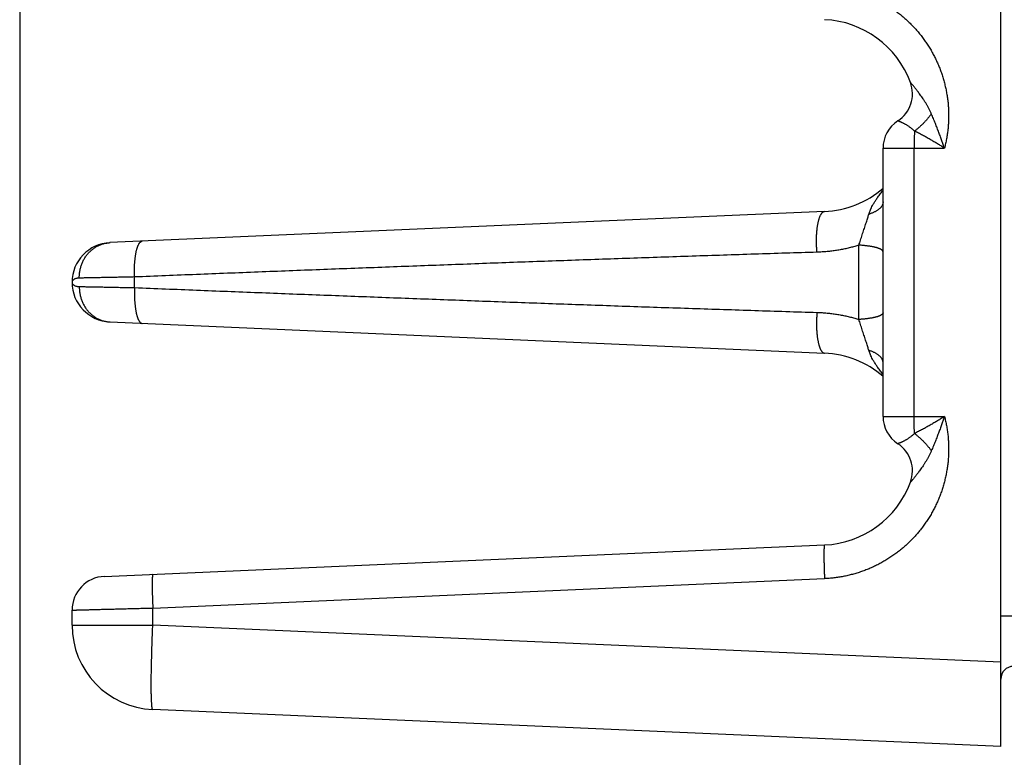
# Model space of a CAD drawing. Header units: inches. Extents: x 0 to 34, y 0 to 22.
# Tile 35 of 112: x 18.5 to 19.666, y 5.652 to 6.525. Entities that reach past the tile are written whole.
import ezdxf

# ---------------------------------------------------------------- set-up
doc = ezdxf.new("R2010")
doc.units = ezdxf.units.IN
doc.header["$LTSCALE"] = 1.87
doc.header["$MEASUREMENT"] = 0
doc.layers.get('0').update_dxf_attribs({"linetype": 'CONTINUOUS'})
doc.layers.add('DIMENSIONS', color=7, linetype='CONTINUOUS')
doc.styles.get("Standard").update_dxf_attribs({"font": 'txt', "width": 0.8})
doc.dimstyles.get("Standard").update_dxf_attribs({"dimtxt": 0.125, "dimasz": 0.18, "dimexe": 0.18, "dimexo": 0.0625, "dimgap": 0.09, "dimtad": 0, "dimtih": 1, "dimtoh": 1, "dimdec": 3, "dimzin": 4, "dimdsep": 46, "dimtxsty": 'STANDARD', "dimblk": '_FILLED', "dimblk1": '_FILLED', "dimblk2": '_FILLED', "dimcen": 0.09, "dimadec": 0, "dimazin": 0, "dimtol": 1, "dimtp": 0.01, "dimtm": 0.01, "dimtfac": 1, "dimtdec": 3, "dimtofl": 0, "dimtmove": 0, "dimatfit": 3, "dimldrblk": '_FILLED', "dimfxl": 1, "dimtolj": 1, "dimtzin": 4, "dimarcsym": 0})

# ---------------------------------------------------------------- blocks, each defined once
blk = doc.blocks.new('_FILLED')
at = {"color": 0, "linetype": 'BYBLOCK'}
blk.add_solid([(0, 0), (-1, 0.1736), (-1, -0.1736)], dxfattribs=at)
blk = doc.blocks.new('*D4')
at = {"layer": 'DIMENSIONS', "color": 2, "linetype": 'CONTINUOUS'}
for p, q in [((18.5001, 7.1858), (18.5001, 4.6033)), ((25.5704, 6.2458), (25.5704, 4.6033)), ((18.5001, 4.7283), (21.4509, 4.7283)), ((25.5704, 4.7283), (23.0009, 4.7283))]:
    blk.add_line(p, q, dxfattribs=at)
at = {"layer": 'DIMENSIONS', "color": 2, "linetype": 'CONTINUOUS', "xscale": 0.18, "yscale": 0.18, "zscale": 0.18, "rotation": 180}
blk.add_blockref('_FILLED', (18.5001, 4.7283), dxfattribs=at)
at = {"layer": 'DIMENSIONS', "color": 2, "linetype": 'CONTINUOUS', "xscale": 0.18, "yscale": 0.18, "zscale": 0.18}
blk.add_blockref('_FILLED', (25.5704, 4.7283), dxfattribs=at)
at = {"layer": 'DIMENSIONS', "color": 2, "linetype": 'CONTINUOUS', "width": 0.8}
for s, p in [('[', (22.1384, 4.6658)), (']', (22.8384, 4.6658)), ('7.070', (21.5134, 4.6658)), ('179.59', (22.2384, 4.6658))]:
    blk.add_text(s, height=0.125, dxfattribs=at).set_placement(p)

msp = doc.modelspace()

# ---------------------------------------------------------------- linework, layer by layer
at = {"color": 7, "linetype": 'CONTINUOUS'}
for p, q in [((19.6621, 5.6643), (19.6621, 9.2143)), ((19.5227, 6.0554), (19.5227, 6.3732)), ((19.5227, 6.3732), (19.5954, 6.3732)), ((19.5596, 6.0554), (19.5596, 6.3732)), ((19.4533, 6.2982), (18.607, 6.2613)), ((18.6362, 6.208), (18.6362, 6.2206)), ((18.5621, 6.2143), (18.5621, 6.2143)), ((18.607, 6.1673), (19.4533, 6.1304)), ((19.5227, 6.0554), (19.5954, 6.0554)), ((18.6003, 5.866), (19.4533, 5.9032)), ((18.6577, 5.8285), (19.4533, 5.8633)), ((18.5621, 5.8081), (18.5621, 5.826)), ((18.6577, 5.8081), (18.6577, 5.8285)), ((19.6621, 5.8194), (19.6769, 5.8194)), ((18.5621, 5.8081), (18.6577, 5.8081)), ((19.6621, 5.7642), (18.6577, 5.8081)), ((19.6621, 5.6643), (18.6577, 5.7082))]:
    msp.add_line(p, q, dxfattribs=at)
for centre, radius, start, end in [((19.4484, 6.4118), 0.1137, 20.1639, 87.5), ((19.5189, 6.4377), 0.0386, 303.3294, 20.1648), ((19.5613, 6.3732), 0.0386, 123.3294, 180), ((19.4484, 6.4118), 0.1137, 272.5, 310.8313), ((18.6091, 6.2143), 0.047, 92.5, 267.5), ((19.4484, 6.0168), 0.1137, 49.1687, 87.5), ((19.5613, 6.0554), 0.0386, 180, 236.6706), ((19.5189, 5.9909), 0.0386, 339.8339, 56.6706), ((19.4484, 6.0168), 0.1137, 272.5, 339.8357), ((18.6021, 5.826), 0.04, 92.501, 180), ((18.6621, 5.8081), 0.1, 180, 267.5), ((19.6771, 5.7444), 0.015, 90.5, 180)]:
    msp.add_arc(centre, radius, start, end, dxfattribs=at)
for points, knots in [([(19.4533, 6.5653), (19.4552, 6.5653), (19.4589, 6.565), (19.4645, 6.5645), (19.47, 6.5637), (19.4755, 6.5628), (19.481, 6.5616), (19.4864, 6.5603), (19.4918, 6.5588), (19.4971, 6.557), (19.5023, 6.5551), (19.5075, 6.553), (19.5126, 6.5507), (19.5176, 6.5482), (19.5225, 6.5455), (19.5273, 6.5426), (19.532, 6.5396), (19.5366, 6.5364), (19.5411, 6.5331), (19.5455, 6.5296), (19.5497, 6.5259), (19.5538, 6.5221), (19.5577, 6.5181), (19.5615, 6.514), (19.5651, 6.5098), (19.5686, 6.5054), (19.5719, 6.5009), (19.5751, 6.4963), (19.5781, 6.4916), (19.5809, 6.4867), (19.5835, 6.4818), (19.586, 6.4768), (19.5882, 6.4717), (19.5903, 6.4665), (19.5922, 6.4612), (19.5939, 6.4559), (19.5954, 6.4505), (19.5967, 6.4451), (19.5978, 6.4396), (19.5987, 6.4341), (19.5995, 6.4286), (19.6, 6.423), (19.6003, 6.4174), (19.6004, 6.4119), (19.6003, 6.4063), (19.6, 6.4007), (19.5995, 6.3951), (19.5988, 6.3896), (19.5978, 6.3841), (19.5967, 6.3786), (19.5959, 6.375), (19.5954, 6.3732)], [0, 0, 0, 0, 0.020344, 0.040724, 0.061131, 0.081557, 0.101991, 0.122427, 0.142855, 0.163278, 0.1837, 0.204126, 0.224554, 0.24498, 0.265401, 0.285818, 0.306235, 0.326657, 0.347082, 0.367506, 0.387925, 0.40834, 0.428753, 0.449167, 0.469582, 0.489997, 0.510411, 0.530824, 0.551235, 0.571646, 0.592055, 0.612465, 0.632875, 0.653284, 0.673692, 0.694098, 0.714502, 0.734906, 0.755313, 0.775723, 0.796131, 0.816533, 0.83693, 0.857326, 0.877732, 0.898148, 0.918566, 0.938972, 0.959354, 0.979701, 1, 1, 1, 1]), ([(19.5798, 6.4139), (19.5794, 6.4149), (19.5784, 6.417), (19.5769, 6.4201), (19.5753, 6.4232), (19.5736, 6.4261), (19.5719, 6.4289), (19.5702, 6.4316), (19.5685, 6.4341), (19.5668, 6.4364), (19.5653, 6.4385), (19.5639, 6.4403), (19.5626, 6.442), (19.5614, 6.4435), (19.5604, 6.4448), (19.5594, 6.4459), (19.5586, 6.4468), (19.5579, 6.4477), (19.5573, 6.4484), (19.5568, 6.4489), (19.5564, 6.4494), (19.5561, 6.4499), (19.5558, 6.4502), (19.5555, 6.4505), (19.5554, 6.4507), (19.5552, 6.4508), (19.5552, 6.4509), (19.5551, 6.451), (19.5551, 6.451)], [0, 0, 0, 0, 0.077103, 0.154489, 0.231427, 0.307166, 0.381005, 0.452176, 0.519757, 0.582841, 0.640846, 0.693542, 0.740805, 0.782746, 0.819586, 0.851688, 0.879508, 0.903435, 0.923836, 0.941108, 0.955626, 0.967719, 0.977624, 0.98553, 0.9916, 0.995951, 0.998717, 1, 1, 1, 1]), ([(19.5599, 6.3934), (19.5595, 6.3938), (19.5587, 6.3946), (19.5574, 6.3957), (19.5561, 6.3967), (19.5548, 6.3977), (19.5535, 6.3987), (19.5522, 6.3995), (19.551, 6.4003), (19.5497, 6.4011), (19.5486, 6.4017), (19.5474, 6.4023), (19.5464, 6.4029), (19.5454, 6.4033), (19.5445, 6.4037), (19.5436, 6.4041), (19.5429, 6.4044), (19.5423, 6.4047), (19.5417, 6.4049), (19.5412, 6.4051), (19.5408, 6.4052), (19.5405, 6.4053), (19.5403, 6.4054), (19.5402, 6.4054), (19.5401, 6.4054), (19.5401, 6.4055)], [0, 0, 0, 0, 0.071911, 0.143797, 0.215164, 0.285503, 0.354302, 0.421059, 0.485313, 0.546676, 0.60479, 0.659366, 0.710166, 0.757004, 0.799763, 0.838357, 0.872756, 0.902956, 0.92898, 0.950865, 0.968663, 0.982422, 0.9922, 0.998042, 1, 1, 1, 1]), ([(19.5798, 6.4139), (19.5795, 6.4134), (19.5788, 6.4124), (19.5777, 6.4109), (19.5765, 6.4094), (19.5753, 6.4079), (19.574, 6.4064), (19.5727, 6.405), (19.5714, 6.4036), (19.5701, 6.4022), (19.5687, 6.4008), (19.5672, 6.3995), (19.5658, 6.3982), (19.5643, 6.3969), (19.5629, 6.3957), (19.5614, 6.3945), (19.5604, 6.3938), (19.5599, 6.3934)], [0, 0, 0, 0, 0.063962, 0.128907, 0.194706, 0.261223, 0.32832, 0.395857, 0.463694, 0.531686, 0.59969, 0.667563, 0.735162, 0.802344, 0.868969, 0.9349, 1, 1, 1, 1]), ([(19.5954, 6.3732), (19.5949, 6.3746), (19.5939, 6.3776), (19.5923, 6.3821), (19.5906, 6.3869), (19.5887, 6.3919), (19.5867, 6.3972), (19.5846, 6.4026), (19.5823, 6.4082), (19.5807, 6.412), (19.5798, 6.4139)], [0, 0, 0, 0, 0.102797, 0.213257, 0.330711, 0.454515, 0.584021, 0.718555, 0.857442, 1, 1, 1, 1]), ([(19.5599, 6.3934), (19.5598, 6.3928), (19.5598, 6.3917), (19.5598, 6.39), (19.5597, 6.3882), (19.5597, 6.3864), (19.5597, 6.3846), (19.5597, 6.3828), (19.5596, 6.3809), (19.5596, 6.379), (19.5596, 6.3771), (19.5596, 6.3751), (19.5596, 6.3739), (19.5596, 6.3732)], [0, 0, 0, 0, 0.082775, 0.167841, 0.254984, 0.343989, 0.434632, 0.526687, 0.619924, 0.714109, 0.809008, 0.904385, 1, 1, 1, 1]), ([(19.5954, 6.3732), (19.5941, 6.3741), (19.5914, 6.3758), (19.5872, 6.3784), (19.5829, 6.3809), (19.5784, 6.3835), (19.5739, 6.3861), (19.5693, 6.3886), (19.5646, 6.391), (19.5614, 6.3926), (19.5599, 6.3934)], [0, 0, 0, 0, 0.116208, 0.23617, 0.359305, 0.484988, 0.61257, 0.741379, 0.870743, 1, 1, 1, 1]), ([(19.5058, 6.2949), (19.506, 6.2956), (19.5065, 6.297), (19.5073, 6.2992), (19.5083, 6.3015), (19.5096, 6.3041), (19.5112, 6.3069), (19.5131, 6.31), (19.5153, 6.3135), (19.518, 6.3174), (19.5205, 6.3208), (19.5222, 6.3229), (19.5227, 6.3236)], [0, 0, 0, 0, 0.062924, 0.131761, 0.208108, 0.293538, 0.389591, 0.497778, 0.620171, 0.760447, 0.921466, 1, 1, 1, 1]), ([(19.5227, 6.3096), (19.5227, 6.3093), (19.5227, 6.3087), (19.5225, 6.3078), (19.5223, 6.3069), (19.5219, 6.306), (19.5215, 6.3051), (19.5209, 6.3042), (19.5203, 6.3034), (19.5195, 6.3025), (19.5187, 6.3017), (19.5177, 6.3009), (19.5167, 6.3001), (19.5156, 6.2994), (19.5145, 6.2986), (19.5132, 6.2979), (19.5119, 6.2973), (19.5104, 6.2966), (19.509, 6.296), (19.5074, 6.2955), (19.5064, 6.2951), (19.5058, 6.2949)], [0, 0, 0, 0, 0.0383, 0.076971, 0.116371, 0.156829, 0.198641, 0.242059, 0.287295, 0.334517, 0.383854, 0.435397, 0.489207, 0.545312, 0.603716, 0.6644, 0.727322, 0.792424, 0.859633, 0.928859, 1, 1, 1, 1]), ([(19.4444, 6.2499), (19.4443, 6.2506), (19.4442, 6.252), (19.4441, 6.2541), (19.444, 6.2562), (19.4439, 6.2583), (19.4438, 6.2604), (19.4438, 6.2625), (19.4438, 6.2646), (19.4439, 6.2666), (19.4439, 6.2687), (19.444, 6.2707), (19.4442, 6.2726), (19.4443, 6.2745), (19.4445, 6.2764), (19.4447, 6.2782), (19.4449, 6.28), (19.4452, 6.2817), (19.4455, 6.2834), (19.4458, 6.2849), (19.4461, 6.2864), (19.4465, 6.2879), (19.4469, 6.2892), (19.4473, 6.2905), (19.4477, 6.2917), (19.4481, 6.2927), (19.4486, 6.2937), (19.4491, 6.2946), (19.4496, 6.2954), (19.4501, 6.2962), (19.4506, 6.2968), (19.4511, 6.2973), (19.4517, 6.2977), (19.4522, 6.298), (19.4528, 6.2982), (19.4532, 6.2982), (19.4533, 6.2982)], [0, 0, 0, 0, 0.040887, 0.081958, 0.123118, 0.164267, 0.20531, 0.246148, 0.286686, 0.326828, 0.366479, 0.405548, 0.443942, 0.481575, 0.518359, 0.554212, 0.589052, 0.622805, 0.655398, 0.686762, 0.716835, 0.74556, 0.772886, 0.798768, 0.823172, 0.846071, 0.867452, 0.887314, 0.905674, 0.922571, 0.938071, 0.952279, 0.965341, 0.977463, 0.988909, 1, 1, 1, 1]), ([(19.4941, 6.2583), (19.4944, 6.2593), (19.495, 6.2613), (19.496, 6.2643), (19.497, 6.2674), (19.498, 6.2705), (19.499, 6.2736), (19.5, 6.2767), (19.501, 6.2797), (19.5019, 6.2827), (19.5029, 6.2855), (19.5037, 6.2881), (19.5045, 6.2906), (19.5052, 6.2928), (19.5056, 6.2943), (19.5058, 6.2949)], [0, 0, 0, 0, 0.079438, 0.161827, 0.246229, 0.331736, 0.417427, 0.502365, 0.585577, 0.666135, 0.74321, 0.815962, 0.883527, 0.945111, 1, 1, 1, 1]), ([(18.6362, 6.2206), (18.6362, 6.2213), (18.6361, 6.2227), (18.6361, 6.2248), (18.636, 6.2269), (18.636, 6.229), (18.6361, 6.2311), (18.6361, 6.2331), (18.6362, 6.2352), (18.6363, 6.2371), (18.6365, 6.2391), (18.6367, 6.241), (18.6369, 6.2428), (18.6371, 6.2446), (18.6373, 6.2463), (18.6376, 6.248), (18.6379, 6.2495), (18.6382, 6.2511), (18.6386, 6.2525), (18.6389, 6.2539), (18.6393, 6.2551), (18.6397, 6.2563), (18.6401, 6.2574), (18.6406, 6.2584), (18.641, 6.2593), (18.6415, 6.2601), (18.642, 6.2609), (18.6425, 6.2615), (18.643, 6.262), (18.6435, 6.2624), (18.6441, 6.2627), (18.6446, 6.2629), (18.645, 6.2629), (18.6452, 6.2629)], [0, 0, 0, 0, 0.047017, 0.093928, 0.140619, 0.186978, 0.232895, 0.27826, 0.322966, 0.366906, 0.409978, 0.45208, 0.493117, 0.532995, 0.571623, 0.608918, 0.6448, 0.679195, 0.712034, 0.743258, 0.772814, 0.800658, 0.826758, 0.851095, 0.873665, 0.894484, 0.913593, 0.931065, 0.947014, 0.96161, 0.975087, 0.987756, 1, 1, 1, 1]), ([(18.5707, 6.2194), (18.5707, 6.2201), (18.5707, 6.2215), (18.5708, 6.2236), (18.571, 6.2257), (18.5714, 6.2278), (18.5718, 6.2299), (18.5723, 6.232), (18.5729, 6.234), (18.5736, 6.236), (18.5744, 6.2379), (18.5753, 6.2398), (18.5763, 6.2417), (18.5774, 6.2435), (18.5785, 6.2452), (18.5797, 6.2468), (18.5811, 6.2484), (18.5824, 6.2499), (18.5839, 6.2513), (18.5854, 6.2527), (18.587, 6.2539), (18.5886, 6.2551), (18.5903, 6.2562), (18.592, 6.2572), (18.5938, 6.258), (18.5956, 6.2588), (18.5974, 6.2595), (18.5993, 6.2601), (18.6012, 6.2605), (18.6031, 6.2609), (18.6051, 6.2611), (18.6064, 6.2612), (18.607, 6.2613)], [0, 0, 0, 0, 0.034841, 0.069656, 0.104431, 0.139152, 0.173804, 0.208375, 0.242852, 0.277224, 0.31148, 0.34561, 0.379607, 0.413464, 0.447174, 0.480735, 0.514143, 0.547398, 0.580499, 0.613451, 0.646255, 0.678918, 0.711447, 0.743851, 0.776139, 0.808323, 0.840414, 0.872428, 0.904378, 0.936279, 0.968148, 1, 1, 1, 1]), ([(19.4941, 6.2583), (19.4924, 6.2578), (19.4891, 6.2568), (19.4839, 6.2554), (19.4786, 6.2541), (19.4732, 6.253), (19.4677, 6.2521), (19.462, 6.2513), (19.4563, 6.2506), (19.4503, 6.2502), (19.4464, 6.25), (19.4444, 6.2499)], [0, 0, 0, 0, 0.103724, 0.209094, 0.3162, 0.425134, 0.53599, 0.648845, 0.763758, 0.880788, 1, 1, 1, 1]), ([(19.5227, 6.2503), (19.5227, 6.2505), (19.5227, 6.2508), (19.5225, 6.2512), (19.5223, 6.2516), (19.5219, 6.252), (19.5215, 6.2524), (19.5209, 6.2528), (19.5203, 6.2532), (19.5196, 6.2536), (19.5188, 6.254), (19.5179, 6.2543), (19.5169, 6.2547), (19.5159, 6.255), (19.5147, 6.2554), (19.5135, 6.2557), (19.5122, 6.256), (19.5108, 6.2563), (19.5094, 6.2566), (19.5079, 6.2568), (19.5063, 6.2571), (19.5047, 6.2573), (19.5031, 6.2575), (19.5014, 6.2577), (19.4996, 6.2579), (19.4978, 6.2581), (19.496, 6.2582), (19.4947, 6.2583), (19.4941, 6.2583)], [0, 0, 0, 0, 0.013635, 0.027958, 0.04356, 0.06089, 0.080263, 0.101887, 0.125892, 0.152353, 0.181303, 0.212746, 0.246662, 0.283014, 0.321747, 0.362795, 0.406082, 0.45152, 0.499014, 0.548461, 0.599751, 0.652769, 0.707393, 0.763495, 0.820943, 0.8796, 0.939325, 1, 1, 1, 1]), ([(19.4941, 6.1703), (19.4941, 6.1725), (19.4941, 6.177), (19.4941, 6.1837), (19.4941, 6.1905), (19.4941, 6.1973), (19.4941, 6.2041), (19.4941, 6.2109), (19.4941, 6.2177), (19.4941, 6.2245), (19.4941, 6.2313), (19.4941, 6.2381), (19.4941, 6.2449), (19.4941, 6.2516), (19.4941, 6.2561), (19.4941, 6.2583)], [0, 0, 0, 0, 0.075991, 0.152448, 0.22929, 0.306433, 0.383793, 0.461284, 0.538822, 0.616315, 0.693675, 0.770812, 0.847639, 0.924071, 1, 1, 1, 1]), ([(19.4444, 6.2499), (19.4198, 6.2492), (19.3705, 6.2476), (19.2966, 6.2452), (19.2228, 6.2427), (19.1492, 6.2401), (19.0758, 6.2375), (19.0024, 6.2347), (18.929, 6.232), (18.8557, 6.2292), (18.7826, 6.2264), (18.7094, 6.2235), (18.6606, 6.2216), (18.6362, 6.2206)], [0, 0, 0, 0, 0.091205, 0.182765, 0.274278, 0.36535, 0.456002, 0.54681, 0.637792, 0.72846, 0.818829, 0.909231, 1, 1, 1, 1]), ([(18.5707, 6.2194), (18.5703, 6.2193), (18.5694, 6.2193), (18.5682, 6.2191), (18.567, 6.2189), (18.566, 6.2185), (18.565, 6.2181), (18.5641, 6.2176), (18.5634, 6.217), (18.5628, 6.2164), (18.5624, 6.2157), (18.5621, 6.215), (18.5621, 6.2145), (18.5621, 6.2143)], [0, 0, 0, 0, 0.116059, 0.229788, 0.339554, 0.444107, 0.54239, 0.633628, 0.717694, 0.795103, 0.866773, 0.93429, 1, 1, 1, 1]), ([(18.6362, 6.2206), (18.6349, 6.2206), (18.6323, 6.2205), (18.6285, 6.2204), (18.6247, 6.2204), (18.621, 6.2203), (18.6173, 6.2202), (18.6137, 6.2201), (18.6102, 6.2201), (18.6068, 6.22), (18.6035, 6.2199), (18.6002, 6.2199), (18.5971, 6.2198), (18.5941, 6.2198), (18.5912, 6.2197), (18.5884, 6.2197), (18.5857, 6.2196), (18.5832, 6.2196), (18.5807, 6.2195), (18.5785, 6.2195), (18.5763, 6.2194), (18.5743, 6.2194), (18.5724, 6.2194), (18.5713, 6.2194), (18.5707, 6.2194)], [0, 0, 0, 0, 0.059453, 0.118141, 0.175971, 0.232851, 0.288691, 0.343407, 0.396914, 0.449123, 0.499947, 0.549304, 0.597115, 0.643299, 0.687771, 0.730447, 0.771255, 0.81014, 0.84705, 0.881929, 0.914717, 0.945359, 0.973802, 1, 1, 1, 1]), ([(18.5621, 6.2143), (18.5621, 6.2141), (18.5621, 6.2136), (18.5624, 6.2129), (18.5628, 6.2122), (18.5634, 6.2116), (18.5641, 6.211), (18.565, 6.2105), (18.566, 6.2101), (18.567, 6.2097), (18.5682, 6.2095), (18.5694, 6.2093), (18.5703, 6.2092), (18.5707, 6.2092)], [0, 0, 0, 0, 0.065393, 0.132887, 0.204567, 0.282031, 0.366153, 0.45747, 0.555829, 0.660472, 0.7703, 0.884032, 1, 1, 1, 1]), ([(18.5707, 6.2092), (18.5707, 6.2085), (18.5707, 6.2071), (18.5708, 6.205), (18.571, 6.2029), (18.5714, 6.2007), (18.5718, 6.1987), (18.5723, 6.1966), (18.5729, 6.1946), (18.5736, 6.1926), (18.5744, 6.1907), (18.5753, 6.1888), (18.5763, 6.1869), (18.5774, 6.1851), (18.5785, 6.1834), (18.5797, 6.1818), (18.5811, 6.1802), (18.5824, 6.1787), (18.5839, 6.1773), (18.5854, 6.1759), (18.587, 6.1747), (18.5886, 6.1735), (18.5903, 6.1724), (18.592, 6.1714), (18.5938, 6.1706), (18.5956, 6.1698), (18.5974, 6.1691), (18.5993, 6.1685), (18.6012, 6.1681), (18.6031, 6.1677), (18.6051, 6.1675), (18.6064, 6.1674), (18.607, 6.1673)], [0, 0, 0, 0, 0.034841, 0.069656, 0.104432, 0.139153, 0.173805, 0.208377, 0.242854, 0.277226, 0.311482, 0.345613, 0.37961, 0.413466, 0.447177, 0.480738, 0.514146, 0.5474, 0.580502, 0.613453, 0.646258, 0.678921, 0.71145, 0.743853, 0.776141, 0.808324, 0.840416, 0.872429, 0.904379, 0.93628, 0.968148, 1, 1, 1, 1]), ([(18.5707, 6.2092), (18.5713, 6.2092), (18.5724, 6.2092), (18.5743, 6.2092), (18.5763, 6.2092), (18.5785, 6.2091), (18.5807, 6.2091), (18.5832, 6.209), (18.5857, 6.209), (18.5884, 6.2089), (18.5912, 6.2089), (18.5941, 6.2088), (18.5971, 6.2088), (18.6002, 6.2087), (18.6035, 6.2087), (18.6068, 6.2086), (18.6102, 6.2085), (18.6137, 6.2085), (18.6173, 6.2084), (18.621, 6.2083), (18.6247, 6.2082), (18.6285, 6.2082), (18.6323, 6.2081), (18.6349, 6.208), (18.6362, 6.208)], [0, 0, 0, 0, 0.026198, 0.054641, 0.085283, 0.118071, 0.15295, 0.18986, 0.228745, 0.269553, 0.312229, 0.356701, 0.402885, 0.450696, 0.500053, 0.550877, 0.603086, 0.656593, 0.711309, 0.767149, 0.824029, 0.881859, 0.940547, 1, 1, 1, 1]), ([(18.6362, 6.208), (18.6362, 6.2073), (18.6361, 6.2059), (18.6361, 6.2038), (18.636, 6.2017), (18.636, 6.1996), (18.6361, 6.1975), (18.6361, 6.1955), (18.6362, 6.1934), (18.6363, 6.1915), (18.6365, 6.1895), (18.6367, 6.1876), (18.6369, 6.1858), (18.6371, 6.184), (18.6373, 6.1823), (18.6376, 6.1806), (18.6379, 6.1791), (18.6382, 6.1775), (18.6386, 6.1761), (18.6389, 6.1747), (18.6393, 6.1735), (18.6397, 6.1723), (18.6401, 6.1712), (18.6406, 6.1702), (18.641, 6.1693), (18.6415, 6.1685), (18.642, 6.1677), (18.6425, 6.1671), (18.643, 6.1666), (18.6435, 6.1662), (18.6441, 6.1659), (18.6446, 6.1657), (18.645, 6.1657), (18.6452, 6.1657)], [0, 0, 0, 0, 0.047018, 0.09393, 0.140621, 0.186982, 0.232899, 0.278265, 0.322971, 0.366912, 0.409984, 0.452087, 0.493124, 0.533002, 0.571631, 0.608926, 0.644808, 0.679202, 0.712041, 0.743265, 0.77282, 0.800663, 0.826763, 0.851099, 0.873669, 0.894487, 0.913596, 0.931067, 0.947015, 0.96161, 0.975087, 0.987756, 1, 1, 1, 1]), ([(18.6362, 6.208), (18.6607, 6.207), (18.7095, 6.2051), (18.7826, 6.2022), (18.8558, 6.1994), (18.9291, 6.1966), (19.0025, 6.1939), (19.0759, 6.1911), (19.1494, 6.1885), (19.223, 6.1859), (19.2968, 6.1834), (19.3706, 6.181), (19.4198, 6.1794), (19.4444, 6.1787)], [0, 0, 0, 0, 0.090795, 0.18121, 0.271595, 0.362294, 0.453333, 0.54422, 0.634936, 0.725988, 0.817403, 0.908853, 1, 1, 1, 1]), ([(19.4444, 6.1787), (19.4443, 6.178), (19.4442, 6.1766), (19.4441, 6.1745), (19.444, 6.1724), (19.4439, 6.1703), (19.4438, 6.1682), (19.4438, 6.1661), (19.4438, 6.164), (19.4439, 6.162), (19.4439, 6.1599), (19.444, 6.1579), (19.4442, 6.156), (19.4443, 6.1541), (19.4445, 6.1522), (19.4447, 6.1504), (19.4449, 6.1486), (19.4452, 6.1469), (19.4455, 6.1452), (19.4458, 6.1437), (19.4461, 6.1422), (19.4465, 6.1407), (19.4469, 6.1394), (19.4473, 6.1381), (19.4477, 6.1369), (19.4481, 6.1359), (19.4486, 6.1349), (19.4491, 6.134), (19.4496, 6.1332), (19.4501, 6.1324), (19.4506, 6.1318), (19.4511, 6.1313), (19.4517, 6.1309), (19.4522, 6.1306), (19.4528, 6.1304), (19.4532, 6.1304), (19.4533, 6.1304)], [0, 0, 0, 0, 0.040886, 0.081956, 0.123114, 0.164263, 0.205305, 0.246142, 0.286679, 0.32682, 0.366471, 0.405539, 0.443933, 0.481566, 0.518349, 0.554202, 0.589043, 0.622795, 0.655388, 0.686753, 0.716826, 0.745551, 0.772877, 0.79876, 0.823165, 0.846065, 0.867447, 0.887309, 0.90567, 0.922567, 0.938069, 0.952277, 0.96534, 0.977463, 0.988909, 1, 1, 1, 1]), ([(19.4444, 6.1787), (19.4464, 6.1786), (19.4503, 6.1784), (19.4563, 6.178), (19.462, 6.1773), (19.4677, 6.1765), (19.4732, 6.1756), (19.4786, 6.1745), (19.4839, 6.1732), (19.4891, 6.1718), (19.4924, 6.1708), (19.4941, 6.1703)], [0, 0, 0, 0, 0.119196, 0.236248, 0.351207, 0.464123, 0.575047, 0.68404, 0.79116, 0.896463, 1, 1, 1, 1]), ([(19.5227, 6.1783), (19.5227, 6.1781), (19.5227, 6.1778), (19.5225, 6.1774), (19.5223, 6.177), (19.5219, 6.1766), (19.5215, 6.1762), (19.5209, 6.1758), (19.5203, 6.1754), (19.5196, 6.175), (19.5188, 6.1746), (19.5179, 6.1743), (19.5169, 6.1739), (19.5159, 6.1736), (19.5147, 6.1732), (19.5135, 6.1729), (19.5122, 6.1726), (19.5108, 6.1723), (19.5094, 6.172), (19.5079, 6.1718), (19.5063, 6.1715), (19.5047, 6.1713), (19.5031, 6.1711), (19.5014, 6.1709), (19.4996, 6.1707), (19.4978, 6.1705), (19.496, 6.1704), (19.4947, 6.1703), (19.4941, 6.1703)], [0, 0, 0, 0, 0.013633, 0.027954, 0.043554, 0.060882, 0.080253, 0.101875, 0.125879, 0.152339, 0.181289, 0.212732, 0.246648, 0.282999, 0.321733, 0.362782, 0.406069, 0.451509, 0.499004, 0.548453, 0.599745, 0.652765, 0.70739, 0.763493, 0.820943, 0.879603, 0.939334, 1, 1, 1, 1]), ([(19.5058, 6.1337), (19.5056, 6.1343), (19.5052, 6.1358), (19.5045, 6.138), (19.5037, 6.1405), (19.5029, 6.1431), (19.5019, 6.1459), (19.501, 6.1489), (19.5, 6.1519), (19.499, 6.155), (19.498, 6.1581), (19.497, 6.1612), (19.496, 6.1643), (19.495, 6.1673), (19.4944, 6.1693), (19.4941, 6.1703)], [0, 0, 0, 0, 0.055154, 0.116819, 0.184328, 0.256943, 0.333856, 0.414286, 0.49745, 0.582425, 0.668197, 0.753793, 0.838252, 0.920627, 1, 1, 1, 1]), ([(19.5227, 6.119), (19.5227, 6.1193), (19.5227, 6.1199), (19.5225, 6.1208), (19.5223, 6.1217), (19.5219, 6.1226), (19.5215, 6.1235), (19.5209, 6.1244), (19.5203, 6.1252), (19.5195, 6.1261), (19.5187, 6.1269), (19.5177, 6.1277), (19.5167, 6.1285), (19.5156, 6.1292), (19.5145, 6.13), (19.5132, 6.1307), (19.5119, 6.1313), (19.5104, 6.132), (19.509, 6.1326), (19.5074, 6.1331), (19.5064, 6.1335), (19.5058, 6.1337)], [0, 0, 0, 0, 0.038301, 0.076974, 0.116374, 0.156834, 0.198646, 0.242065, 0.287301, 0.334523, 0.38386, 0.435404, 0.489213, 0.545318, 0.603721, 0.664404, 0.727325, 0.792427, 0.859634, 0.928859, 1, 1, 1, 1]), ([(19.5227, 6.105), (19.5222, 6.1057), (19.5205, 6.1078), (19.518, 6.1112), (19.5153, 6.1151), (19.5131, 6.1186), (19.5112, 6.1217), (19.5096, 6.1245), (19.5083, 6.1271), (19.5073, 6.1294), (19.5065, 6.1316), (19.506, 6.133), (19.5058, 6.1337)], [0, 0, 0, 0, 0.076387, 0.238777, 0.379714, 0.502379, 0.61087, 0.707257, 0.792923, 0.869285, 0.937815, 1, 1, 1, 1]), ([(19.5954, 6.0554), (19.5959, 6.0536), (19.5967, 6.05), (19.5978, 6.0445), (19.5988, 6.039), (19.5995, 6.0335), (19.6, 6.0279), (19.6003, 6.0223), (19.6004, 6.0168), (19.6003, 6.0112), (19.6, 6.0056), (19.5995, 6), (19.5987, 5.9945), (19.5978, 5.989), (19.5967, 5.9835), (19.5954, 5.9781), (19.5939, 5.9727), (19.5922, 5.9674), (19.5903, 5.9621), (19.5882, 5.9569), (19.586, 5.9518), (19.5835, 5.9468), (19.5809, 5.9419), (19.5781, 5.937), (19.5751, 5.9323), (19.5719, 5.9277), (19.5686, 5.9232), (19.5651, 5.9188), (19.5615, 5.9146), (19.5577, 5.9105), (19.5538, 5.9065), (19.5497, 5.9027), (19.5455, 5.899), (19.5411, 5.8955), (19.5366, 5.8922), (19.532, 5.889), (19.5273, 5.886), (19.5225, 5.8831), (19.5176, 5.8804), (19.5126, 5.8779), (19.5075, 5.8756), (19.5024, 5.8735), (19.4971, 5.8716), (19.4918, 5.8699), (19.4864, 5.8683), (19.481, 5.867), (19.4755, 5.8658), (19.47, 5.8649), (19.4645, 5.8641), (19.4589, 5.8636), (19.4552, 5.8633), (19.4533, 5.8633)], [0, 0, 0, 0, 0.02028, 0.040615, 0.060992, 0.081397, 0.101816, 0.122234, 0.142639, 0.163036, 0.183432, 0.203835, 0.224246, 0.244658, 0.265066, 0.285471, 0.305875, 0.326282, 0.34669, 0.367101, 0.387514, 0.407926, 0.428338, 0.448748, 0.469156, 0.489567, 0.509984, 0.530405, 0.550825, 0.571241, 0.591652, 0.612063, 0.632482, 0.652908, 0.673337, 0.693761, 0.714178, 0.734592, 0.755007, 0.775426, 0.795847, 0.816269, 0.836691, 0.857116, 0.877549, 0.897989, 0.918428, 0.938858, 0.959269, 0.979653, 1, 1, 1, 1]), ([(19.5599, 6.0352), (19.5598, 6.0358), (19.5598, 6.0369), (19.5598, 6.0386), (19.5597, 6.0404), (19.5597, 6.0422), (19.5597, 6.044), (19.5597, 6.0458), (19.5596, 6.0477), (19.5596, 6.0496), (19.5596, 6.0515), (19.5596, 6.0535), (19.5596, 6.0547), (19.5596, 6.0554)], [0, 0, 0, 0, 0.082775, 0.167841, 0.254984, 0.343989, 0.434632, 0.526687, 0.619924, 0.714109, 0.809008, 0.904385, 1, 1, 1, 1]), ([(19.5954, 6.0554), (19.5941, 6.0545), (19.5914, 6.0528), (19.5872, 6.0502), (19.5829, 6.0477), (19.5784, 6.0451), (19.5739, 6.0425), (19.5693, 6.04), (19.5646, 6.0376), (19.5614, 6.036), (19.5599, 6.0352)], [0, 0, 0, 0, 0.116177, 0.236138, 0.359284, 0.484982, 0.612581, 0.741402, 0.870766, 1, 1, 1, 1]), ([(19.5954, 6.0554), (19.5949, 6.054), (19.5939, 6.051), (19.5923, 6.0465), (19.5906, 6.0417), (19.5887, 6.0367), (19.5867, 6.0314), (19.5846, 6.026), (19.5823, 6.0204), (19.5807, 6.0166), (19.5798, 6.0147)], [0, 0, 0, 0, 0.102748, 0.213134, 0.330513, 0.454256, 0.583736, 0.718297, 0.857274, 1, 1, 1, 1]), ([(19.5599, 6.0352), (19.5595, 6.0348), (19.5587, 6.034), (19.5574, 6.0329), (19.5561, 6.0319), (19.5548, 6.0309), (19.5535, 6.0299), (19.5522, 6.0291), (19.551, 6.0283), (19.5497, 6.0275), (19.5486, 6.0269), (19.5474, 6.0263), (19.5464, 6.0257), (19.5454, 6.0253), (19.5445, 6.0249), (19.5436, 6.0245), (19.5429, 6.0242), (19.5423, 6.0239), (19.5417, 6.0237), (19.5412, 6.0235), (19.5408, 6.0234), (19.5405, 6.0233), (19.5403, 6.0232), (19.5402, 6.0232), (19.5401, 6.0231), (19.5401, 6.0231)], [0, 0, 0, 0, 0.072007, 0.143952, 0.21534, 0.285673, 0.354448, 0.421168, 0.485385, 0.546715, 0.604805, 0.659358, 0.710145, 0.756976, 0.799726, 0.838325, 0.872729, 0.902932, 0.928954, 0.95084, 0.968644, 0.982418, 0.992202, 0.998044, 1, 1, 1, 1]), ([(19.5599, 6.0352), (19.5604, 6.0348), (19.5614, 6.0341), (19.5629, 6.0329), (19.5643, 6.0317), (19.5658, 6.0304), (19.5672, 6.0291), (19.5687, 6.0278), (19.5701, 6.0264), (19.5714, 6.025), (19.5727, 6.0236), (19.574, 6.0222), (19.5753, 6.0207), (19.5765, 6.0192), (19.5777, 6.0177), (19.5788, 6.0162), (19.5795, 6.0152), (19.5798, 6.0147)], [0, 0, 0, 0, 0.0651, 0.131031, 0.197656, 0.264838, 0.332436, 0.400309, 0.468314, 0.536306, 0.604142, 0.67168, 0.738777, 0.805294, 0.871092, 0.936038, 1, 1, 1, 1]), ([(19.5798, 6.0147), (19.5794, 6.0137), (19.5784, 6.0115), (19.5769, 6.0084), (19.5752, 6.0054), (19.5736, 6.0025), (19.5718, 5.9997), (19.5701, 5.997), (19.5684, 5.9945), (19.5668, 5.9922), (19.5653, 5.9901), (19.5639, 5.9882), (19.5626, 5.9866), (19.5614, 5.9851), (19.5604, 5.9838), (19.5594, 5.9827), (19.5586, 5.9817), (19.5579, 5.9809), (19.5573, 5.9802), (19.5568, 5.9796), (19.5564, 5.9791), (19.5561, 5.9787), (19.5558, 5.9784), (19.5555, 5.9781), (19.5554, 5.9779), (19.5552, 5.9778), (19.5552, 5.9777), (19.5551, 5.9776), (19.5551, 5.9776)], [0, 0, 0, 0, 0.077623, 0.155318, 0.232402, 0.308172, 0.38192, 0.452944, 0.520357, 0.583338, 0.64132, 0.693989, 0.741217, 0.783123, 0.819959, 0.852083, 0.879865, 0.903695, 0.924013, 0.941232, 0.95573, 0.967818, 0.977718, 0.985615, 0.991649, 0.995972, 0.998736, 1, 1, 1, 1]), ([(19.4533, 5.9032), (19.4533, 5.9032), (19.4532, 5.9031), (19.4532, 5.903), (19.4531, 5.9027), (19.453, 5.9023), (19.453, 5.9019), (19.4529, 5.9013), (19.4528, 5.9007), (19.4528, 5.8999), (19.4528, 5.8991), (19.4527, 5.8981), (19.4527, 5.8971), (19.4527, 5.896), (19.4526, 5.8948), (19.4526, 5.8935), (19.4526, 5.8922), (19.4526, 5.8907), (19.4526, 5.8892), (19.4526, 5.8877), (19.4527, 5.886), (19.4527, 5.8843), (19.4527, 5.8826), (19.4528, 5.8808), (19.4528, 5.879), (19.4528, 5.8771), (19.4529, 5.8752), (19.453, 5.8732), (19.453, 5.8713), (19.4531, 5.8693), (19.4532, 5.8673), (19.4533, 5.8653), (19.4533, 5.8639), (19.4533, 5.8633)], [0, 0, 0, 0, 0.002545, 0.00696, 0.013698, 0.022858, 0.034463, 0.048503, 0.064954, 0.083781, 0.104941, 0.128384, 0.154051, 0.181878, 0.211797, 0.243731, 0.2776, 0.313318, 0.350794, 0.389932, 0.430634, 0.472795, 0.516307, 0.56106, 0.60694, 0.653829, 0.701607, 0.750153, 0.799342, 0.849048, 0.899146, 0.949506, 1, 1, 1, 1]), ([(18.6577, 5.8685), (18.6577, 5.8685), (18.6576, 5.8684), (18.6575, 5.8682), (18.6575, 5.868), (18.6574, 5.8676), (18.6573, 5.8672), (18.6573, 5.8666), (18.6572, 5.8659), (18.6572, 5.8652), (18.6571, 5.8643), (18.6571, 5.8634), (18.6571, 5.8624), (18.657, 5.8613), (18.657, 5.8601), (18.657, 5.8588), (18.657, 5.8574), (18.657, 5.856), (18.657, 5.8545), (18.657, 5.8529), (18.657, 5.8513), (18.6571, 5.8496), (18.6571, 5.8479), (18.6571, 5.8461), (18.6572, 5.8442), (18.6572, 5.8424), (18.6573, 5.8405), (18.6573, 5.8385), (18.6574, 5.8365), (18.6575, 5.8346), (18.6576, 5.8325), (18.6576, 5.8305), (18.6577, 5.8292), (18.6577, 5.8285)], [0, 0, 0, 0, 0.002545, 0.00696, 0.013697, 0.022858, 0.034462, 0.048502, 0.064953, 0.08378, 0.10494, 0.128382, 0.154049, 0.181877, 0.211796, 0.24373, 0.277599, 0.313317, 0.350793, 0.389931, 0.430633, 0.472794, 0.516306, 0.561059, 0.606939, 0.653828, 0.701606, 0.750152, 0.799341, 0.849048, 0.899146, 0.949506, 1, 1, 1, 1]), ([(18.5621, 5.826), (18.5621, 5.826), (18.5622, 5.826), (18.5625, 5.826), (18.5629, 5.826), (18.5634, 5.826), (18.5641, 5.8261), (18.565, 5.8261), (18.5661, 5.8261), (18.5673, 5.8261), (18.5686, 5.8262), (18.5701, 5.8262), (18.5717, 5.8263), (18.5735, 5.8263), (18.5755, 5.8264), (18.5775, 5.8264), (18.5797, 5.8265), (18.5821, 5.8265), (18.5846, 5.8266), (18.5871, 5.8267), (18.5899, 5.8267), (18.5927, 5.8268), (18.5956, 5.8269), (18.5987, 5.827), (18.6018, 5.827), (18.6051, 5.8271), (18.6084, 5.8272), (18.6119, 5.8273), (18.6154, 5.8274), (18.619, 5.8275), (18.6226, 5.8276), (18.6264, 5.8277), (18.6302, 5.8278), (18.634, 5.8279), (18.6379, 5.828), (18.6418, 5.8281), (18.6457, 5.8282), (18.6497, 5.8283), (18.6537, 5.8284), (18.6564, 5.8285), (18.6577, 5.8285)], [0, 0, 0, 0, 0.000846, 0.003379, 0.007596, 0.013487, 0.021043, 0.030252, 0.041102, 0.053572, 0.067642, 0.083291, 0.100494, 0.119224, 0.139447, 0.161125, 0.184217, 0.208691, 0.234512, 0.261644, 0.290049, 0.319685, 0.350501, 0.382437, 0.415439, 0.449463, 0.484466, 0.520393, 0.557176, 0.594748, 0.633045, 0.672007, 0.711573, 0.75168, 0.792261, 0.833251, 0.874589, 0.916206, 0.958033, 1, 1, 1, 1]), ([(18.6577, 5.7082), (18.6577, 5.7082), (18.6575, 5.7083), (18.6574, 5.7085), (18.6572, 5.7089), (18.6571, 5.7095), (18.6569, 5.7103), (18.6568, 5.7111), (18.6567, 5.7122), (18.6566, 5.7134), (18.6565, 5.7147), (18.6564, 5.7163), (18.6563, 5.7179), (18.6562, 5.7197), (18.6561, 5.7216), (18.6561, 5.7237), (18.656, 5.7259), (18.656, 5.7283), (18.6559, 5.7308), (18.6559, 5.7334), (18.6559, 5.7361), (18.6559, 5.739), (18.6559, 5.7419), (18.6559, 5.745), (18.656, 5.7481), (18.656, 5.7514), (18.6561, 5.7548), (18.6561, 5.7582), (18.6562, 5.7617), (18.6563, 5.7653), (18.6564, 5.769), (18.6565, 5.7727), (18.6566, 5.7765), (18.6567, 5.7803), (18.6568, 5.7842), (18.6569, 5.7881), (18.6571, 5.7921), (18.6572, 5.796), (18.6574, 5.8), (18.6575, 5.804), (18.6577, 5.8067), (18.6577, 5.8081)], [0, 0, 0, 0, 0.001927, 0.004913, 0.009304, 0.015199, 0.022631, 0.031607, 0.042124, 0.054173, 0.067738, 0.0828, 0.099339, 0.117328, 0.13674, 0.157545, 0.17971, 0.203199, 0.227976, 0.254001, 0.281232, 0.309625, 0.339135, 0.369715, 0.401315, 0.433884, 0.46737, 0.501719, 0.536876, 0.572783, 0.609384, 0.646618, 0.684424, 0.722744, 0.761514, 0.800675, 0.840162, 0.879903, 0.919831, 0.959883, 1, 1, 1, 1])]:
    msp.add_open_spline(points, degree=3, knots=knots, dxfattribs=at)

# ---------------------------------------------------------------- dimensions: what is measured, and where the dimension line sits
at = {"layer": 'DIMENSIONS', "color": 2, "linetype": 'CONTINUOUS'}
dim = msp.add_linear_dim(base=(25.5704, 4.7283), p1=(18.5001, 7.1858), p2=(25.5704, 6.2458), dimstyle='Standard', dxfattribs=at)
dim.commit()
dim.dimension.update_dxf_attribs({"geometry": '*D4', "text_midpoint": (22.2259, 4.7283), "dimtype": 160})

doc.saveas('drawing.dxf')
